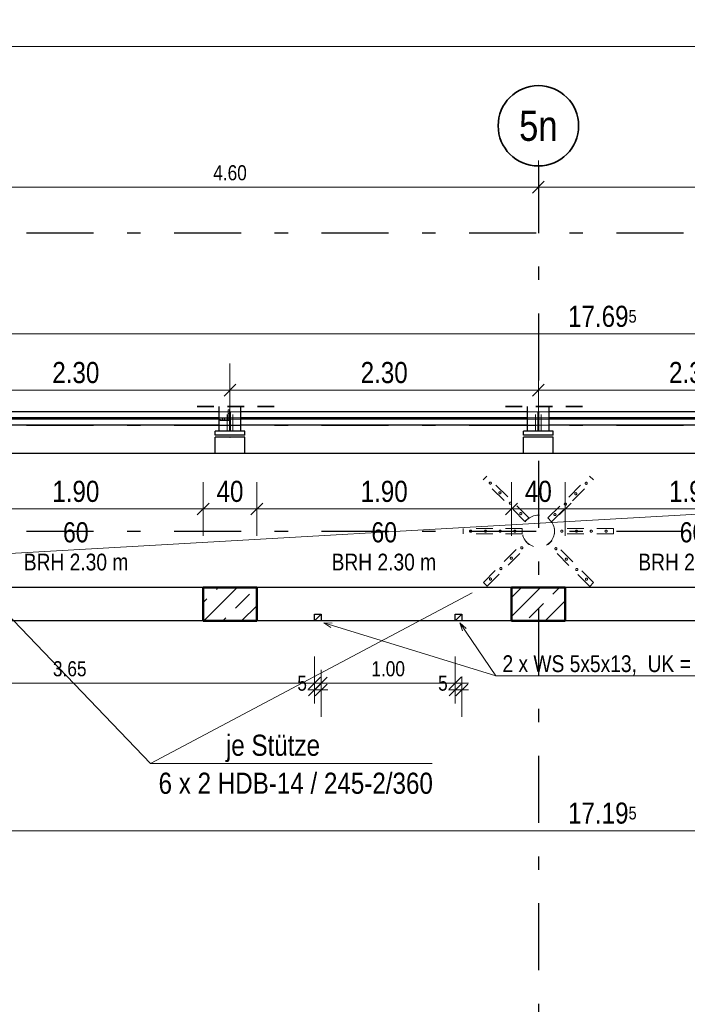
# Model space of a CAD drawing. Header units: millimetres. Extents: x 0 to 102, y -15 to 47.
# Tile 39 of 103: x 13 to 18, y 33 to 40. Entities that reach past the tile are written whole.
import ezdxf
from ezdxf.enums import TextEntityAlignment as Align

# ---------------------------------------------------------------- set-up
doc = ezdxf.new("R2010")
doc.units = ezdxf.units.MM
doc.linetypes.add('DASHDOTX2', pattern=[2, 1, -0.5, 0, -0.5])
doc.linetypes.add('HIDDEN', pattern=[0.375, 0.25, -0.125])
doc.layers.add('Achsen', color=7, linetype='Continuous', lineweight=20)
doc.layers.add('Schraffuren', color=7, linetype='Continuous', lineweight=20)
doc.styles.add('Arial Narrow', font='ARIALN.TTF')
doc.dimstyles.new('Arch_Strakon_dimstyle', dxfattribs={"dimtxt": 15.75, "dimasz": 1, "dimexe": 1.25, "dimexo": 0.0625, "dimgap": 1, "dimtad": 0, "dimzin": 12, "dimdsep": 46, "dimtxsty": 'Arial Narrow', "dimblk": 'Arrowhead_Tick', "dimsah": 1, "dimcen": 0, "dimse1": 1, "dimse2": 1, "dimclrd": 6, "dimclrt": 2, "dimazin": 0, "dimtfac": 1, "dimtdec": 4, "dimtmove": 0, "dimatfit": 3, "dimldrblk": 'NONE', "dimfxl": 1, "dimtvp": 1, "dimtolj": 1, "dimtzin": 0, "dimlwd": 13, "dimarcsym": 2})
pattern_1 = [(45, (0, 0), (-0.1414214, 0.1414214), [0.15, -0.1]), (45, (-0.07071, 0.07071), (-0.1414214, 0.1414214), [])]

# ---------------------------------------------------------------- blocks, each defined once
blk = doc.blocks.new('Arrowhead_Tick')
at = {"color": 0, "linetype": 'Continuous', "lineweight": -2}
for p, q in [((0, 20), (0, -10)), ((-1, 0), (0, 0)), ((10, 0), (0, 0))]:
    blk.add_line(p, q, dxfattribs=at)
at = {"color": 2, "linetype": 'Continuous', "lineweight": 35}
blk.add_line((4.42, 4.42), (-4.42, -4.42), dxfattribs=at)
blk = doc.blocks.new('*D22')
at = {"layer": 'Achsen', "color": 6, "linetype": 'Continuous', "lineweight": 13}
blk.add_line((12.1657, 38.85), (16.7457, 38.85), dxfattribs=at)
at = {"layer": 'Defpoints', "color": 0}
for p in [(12.1557, 39.0086), (16.7557, 39.0086), (16.7557, 38.85)]:
    blk.add_point(p, dxfattribs=at)
at = {"layer": 'Achsen', "color": 6, "lineweight": 13, "xscale": 0.01, "yscale": 0.01, "zscale": 0.01}
blk.add_blockref('Arrowhead_Tick', (16.7557, 38.85), dxfattribs=at)
at = {"layer": 'Achsen', "color": 6, "lineweight": 13, "xscale": 0.01, "yscale": 0.01, "zscale": 0.01, "rotation": 180}
blk.add_blockref('Arrowhead_Tick', (12.1557, 38.85), dxfattribs=at)
at = {"layer": 'Achsen', "color": 3, "lineweight": 35, "insert": (14.4557, 38.9574), "char_height": 0.1125, "attachment_point": 5, "style": 'Arial Narrow'}
blk.add_mtext('\\A1;4.60', dxfattribs=at)
blk = doc.blocks.new('_None')
blk = doc.blocks.new('*D23')
at = {"layer": 'Achsen', "color": 6, "linetype": 'Continuous', "lineweight": 13}
blk.add_line((16.7657, 38.85), (21.3457, 38.85), dxfattribs=at)
at = {"layer": 'Defpoints', "color": 0}
for p in [(16.7557, 39.0086), (21.3557, 39.0086), (21.3557, 38.85)]:
    blk.add_point(p, dxfattribs=at)
at = {"layer": 'Achsen', "color": 6, "lineweight": 13, "xscale": 0.01, "yscale": 0.01, "zscale": 0.01}
blk.add_blockref('Arrowhead_Tick', (21.3557, 38.85), dxfattribs=at)
at = {"layer": 'Achsen', "color": 6, "lineweight": 13, "xscale": 0.01, "yscale": 0.01, "zscale": 0.01, "rotation": 180}
blk.add_blockref('Arrowhead_Tick', (16.7557, 38.85), dxfattribs=at)
at = {"layer": 'Achsen', "color": 3, "lineweight": 35, "insert": (19.0557, 38.9574), "char_height": 0.1125, "attachment_point": 5, "style": 'Arial Narrow'}
blk.add_mtext('\\A1;4.60', dxfattribs=at)
blk = doc.blocks.new('*D74')
at = {"layer": 'Achsen', "color": 6, "linetype": 'Continuous', "lineweight": 13}
blk.add_line((8.6453, 34.05), (25.8203, 34.05), dxfattribs=at)
at = {"layer": 'Defpoints', "color": 0}
for p in [(8.6353, 35.4731), (25.8303, 34.05), (25.8303, 33.2318)]:
    blk.add_point(p, dxfattribs=at)
at = {"layer": 'Achsen', "color": 6, "lineweight": 13, "xscale": 0.01, "yscale": 0.01, "zscale": 0.01}
blk.add_blockref('Arrowhead_Tick', (25.8303, 34.05), dxfattribs=at)
at = {"layer": 'Achsen', "color": 6, "lineweight": 13, "xscale": 0.01, "yscale": 0.01, "zscale": 0.01, "rotation": 180}
blk.add_blockref('Arrowhead_Tick', (8.6353, 34.05), dxfattribs=at)
at = {"layer": 'Achsen', "color": 2, "lineweight": 35, "insert": (17.2328, 34.1804), "char_height": 0.1575, "attachment_point": 5, "style": 'Arial Narrow'}
blk.add_mtext('\\A1;17.19{\\A1;\\H.6x;\\S5;}', dxfattribs=at)
blk = doc.blocks.new('*D148')
at = {"layer": 'Achsen', "color": 6, "linetype": 'Continuous', "lineweight": 13}
blk.add_line((8.3953, 37.7557), (26.0703, 37.7557), dxfattribs=at)
at = {"layer": 'Defpoints', "color": 0}
for p in [(26.0803, 37.7557), (8.3853, 35.8645), (26.0803, 30.7318)]:
    blk.add_point(p, dxfattribs=at)
at = {"layer": 'Achsen', "color": 6, "lineweight": 13, "xscale": 0.01, "yscale": 0.01, "zscale": 0.01}
blk.add_blockref('Arrowhead_Tick', (26.0803, 37.7557), dxfattribs=at)
at = {"layer": 'Achsen', "color": 6, "lineweight": 13, "xscale": 0.01, "yscale": 0.01, "zscale": 0.01, "rotation": 180}
blk.add_blockref('Arrowhead_Tick', (8.3853, 37.7557), dxfattribs=at)
at = {"layer": 'Achsen', "color": 2, "lineweight": 35, "insert": (17.2328, 37.8861), "char_height": 0.1575, "attachment_point": 5, "style": 'Arial Narrow'}
blk.add_mtext('\\A1;17.69{\\A1;\\H.6x;\\S5;}', dxfattribs=at)
blk = doc.blocks.new('*D211')
at = {"layer": 'Achsen', "color": 6, "linetype": 'Continuous', "lineweight": 13}
blk.add_line((14.2657, 36.45), (14.6457, 36.45), dxfattribs=at)
at = {"layer": 'Defpoints', "color": 0}
for p in [(14.6557, 36.45), (14.2557, 35.8645), (14.6557, 35.8645)]:
    blk.add_point(p, dxfattribs=at)
at = {"layer": 'Achsen', "color": 6, "lineweight": 13, "xscale": 0.01, "yscale": 0.01, "zscale": 0.01}
blk.add_blockref('Arrowhead_Tick', (14.6557, 36.45), dxfattribs=at)
at = {"layer": 'Achsen', "color": 6, "lineweight": 13, "xscale": 0.01, "yscale": 0.01, "zscale": 0.01, "rotation": 180}
blk.add_blockref('Arrowhead_Tick', (14.2557, 36.45), dxfattribs=at)
at = {"layer": 'Achsen', "color": 2, "lineweight": 35, "insert": (14.4557, 36.5804), "char_height": 0.1575, "attachment_point": 5, "style": 'Arial Narrow'}
blk.add_mtext('\\A1;40', dxfattribs=at)
blk = doc.blocks.new('*D212')
at = {"layer": 'Achsen', "color": 6, "linetype": 'Continuous', "lineweight": 13}
blk.add_line((16.5657, 36.45), (16.9457, 36.45), dxfattribs=at)
at = {"layer": 'Defpoints', "color": 0}
for p in [(16.9557, 36.45), (16.5557, 35.8645), (16.9557, 35.8645)]:
    blk.add_point(p, dxfattribs=at)
at = {"layer": 'Achsen', "color": 6, "lineweight": 13, "xscale": 0.01, "yscale": 0.01, "zscale": 0.01}
blk.add_blockref('Arrowhead_Tick', (16.9557, 36.45), dxfattribs=at)
at = {"layer": 'Achsen', "color": 6, "lineweight": 13, "xscale": 0.01, "yscale": 0.01, "zscale": 0.01, "rotation": 180}
blk.add_blockref('Arrowhead_Tick', (16.5557, 36.45), dxfattribs=at)
at = {"layer": 'Achsen', "color": 2, "lineweight": 35, "insert": (16.7557, 36.5804), "char_height": 0.1575, "attachment_point": 5, "style": 'Arial Narrow'}
blk.add_mtext('\\A1;40', dxfattribs=at)
blk = doc.blocks.new('*D216')
at = {"layer": 'Achsen', "color": 6, "linetype": 'Continuous', "lineweight": 13}
blk.add_line((12.3657, 36.45), (14.2457, 36.45), dxfattribs=at)
at = {"layer": 'Defpoints', "color": 0}
for p in [(14.2557, 36.45), (12.3557, 35.8645), (14.2557, 35.8645)]:
    blk.add_point(p, dxfattribs=at)
at = {"layer": 'Achsen', "color": 6, "lineweight": 13, "xscale": 0.01, "yscale": 0.01, "zscale": 0.01}
blk.add_blockref('Arrowhead_Tick', (14.2557, 36.45), dxfattribs=at)
at = {"layer": 'Achsen', "color": 6, "lineweight": 13, "xscale": 0.01, "yscale": 0.01, "zscale": 0.01, "rotation": 180}
blk.add_blockref('Arrowhead_Tick', (12.3557, 36.45), dxfattribs=at)
at = {"layer": 'Achsen', "color": 2, "lineweight": 35, "insert": (13.3057, 36.5804), "char_height": 0.1575, "attachment_point": 5, "style": 'Arial Narrow'}
blk.add_mtext('\\A1;1.90', dxfattribs=at)
blk = doc.blocks.new('*D217')
at = {"layer": 'Achsen', "color": 6, "linetype": 'Continuous', "lineweight": 13}
blk.add_line((14.6657, 36.45), (16.5457, 36.45), dxfattribs=at)
at = {"layer": 'Defpoints', "color": 0}
for p in [(16.5557, 36.45), (14.6557, 35.8645), (16.5557, 35.8645)]:
    blk.add_point(p, dxfattribs=at)
at = {"layer": 'Achsen', "color": 6, "lineweight": 13, "xscale": 0.01, "yscale": 0.01, "zscale": 0.01}
blk.add_blockref('Arrowhead_Tick', (16.5557, 36.45), dxfattribs=at)
at = {"layer": 'Achsen', "color": 6, "lineweight": 13, "xscale": 0.01, "yscale": 0.01, "zscale": 0.01, "rotation": 180}
blk.add_blockref('Arrowhead_Tick', (14.6557, 36.45), dxfattribs=at)
at = {"layer": 'Achsen', "color": 2, "lineweight": 35, "insert": (15.6057, 36.5804), "char_height": 0.1575, "attachment_point": 5, "style": 'Arial Narrow'}
blk.add_mtext('\\A1;1.90', dxfattribs=at)
blk = doc.blocks.new('*D218')
at = {"layer": 'Achsen', "color": 6, "linetype": 'Continuous', "lineweight": 13}
blk.add_line((16.9657, 36.45), (18.8457, 36.45), dxfattribs=at)
at = {"layer": 'Defpoints', "color": 0}
for p in [(18.8557, 36.45), (16.9557, 35.8645), (18.8557, 35.8645)]:
    blk.add_point(p, dxfattribs=at)
at = {"layer": 'Achsen', "color": 6, "lineweight": 13, "xscale": 0.01, "yscale": 0.01, "zscale": 0.01}
blk.add_blockref('Arrowhead_Tick', (18.8557, 36.45), dxfattribs=at)
at = {"layer": 'Achsen', "color": 6, "lineweight": 13, "xscale": 0.01, "yscale": 0.01, "zscale": 0.01, "rotation": 180}
blk.add_blockref('Arrowhead_Tick', (16.9557, 36.45), dxfattribs=at)
at = {"layer": 'Achsen', "color": 2, "lineweight": 35, "insert": (17.9057, 36.5804), "char_height": 0.1575, "attachment_point": 5, "style": 'Arial Narrow'}
blk.add_mtext('\\A1;1.90', dxfattribs=at)
blk = doc.blocks.new('*D222')
at = {"layer": 'Achsen', "color": 6, "linetype": 'Continuous', "lineweight": 13}
blk.add_line((12.1657, 37.3364), (14.4457, 37.3364), dxfattribs=at)
at = {"layer": 'Defpoints', "color": 0}
for p in [(14.4557, 37.3364), (12.1557, 36.9845), (14.4557, 36.9845)]:
    blk.add_point(p, dxfattribs=at)
at = {"layer": 'Achsen', "color": 6, "lineweight": 13, "xscale": 0.01, "yscale": 0.01, "zscale": 0.01}
blk.add_blockref('Arrowhead_Tick', (14.4557, 37.3364), dxfattribs=at)
at = {"layer": 'Achsen', "color": 6, "lineweight": 13, "xscale": 0.01, "yscale": 0.01, "zscale": 0.01, "rotation": 180}
blk.add_blockref('Arrowhead_Tick', (12.1557, 37.3364), dxfattribs=at)
at = {"layer": 'Achsen', "color": 2, "lineweight": 35, "insert": (13.3057, 37.4668), "char_height": 0.1575, "attachment_point": 5, "style": 'Arial Narrow'}
blk.add_mtext('\\A1;2.30', dxfattribs=at)
blk = doc.blocks.new('*D223')
at = {"layer": 'Achsen', "color": 6, "linetype": 'Continuous', "lineweight": 13}
blk.add_line((14.4657, 37.3364), (16.7457, 37.3364), dxfattribs=at)
at = {"layer": 'Defpoints', "color": 0}
for p in [(16.7557, 37.3364), (14.4557, 36.9845), (16.7557, 25.4946)]:
    blk.add_point(p, dxfattribs=at)
at = {"layer": 'Achsen', "color": 6, "lineweight": 13, "xscale": 0.01, "yscale": 0.01, "zscale": 0.01}
for p, rotation in [((16.7557, 37.3364), 359.9999999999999), ((14.4557, 37.3364), 179.9999999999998)]:
    blk.add_blockref('Arrowhead_Tick', p, dxfattribs=dict(at, rotation=rotation))
at = {"layer": 'Achsen', "color": 2, "lineweight": 35, "insert": (15.6057, 37.4668), "char_height": 0.1575, "attachment_point": 5, "style": 'Arial Narrow'}
blk.add_mtext('\\A1;2.30', dxfattribs=at)
blk = doc.blocks.new('*D224')
at = {"layer": 'Achsen', "color": 6, "linetype": 'Continuous', "lineweight": 13}
blk.add_line((16.7657, 37.3364), (19.0457, 37.3364), dxfattribs=at)
at = {"layer": 'Defpoints', "color": 0}
for p in [(19.0557, 37.3364), (19.0557, 36.9845), (16.7557, 25.4946)]:
    blk.add_point(p, dxfattribs=at)
at = {"layer": 'Achsen', "color": 6, "lineweight": 13, "xscale": 0.01, "yscale": 0.01, "zscale": 0.01}
blk.add_blockref('Arrowhead_Tick', (19.0557, 37.3364), dxfattribs=at)
at = {"layer": 'Achsen', "color": 6, "lineweight": 13, "xscale": 0.01, "yscale": 0.01, "zscale": 0.01, "rotation": 180}
blk.add_blockref('Arrowhead_Tick', (16.7557, 37.3364), dxfattribs=at)
at = {"layer": 'Achsen', "color": 2, "lineweight": 35, "insert": (17.9057, 37.4668), "char_height": 0.1575, "attachment_point": 5, "style": 'Arial Narrow'}
blk.add_mtext('\\A1;2.30', dxfattribs=at)
blk = doc.blocks.new('*D398')
at = {"layer": 'Achsen', "color": 6, "linetype": 'Continuous', "lineweight": 13}
blk.add_line((7.3951, 39.9), (49.1159, 39.9), dxfattribs=at)
at = {"layer": 'Defpoints', "color": 0}
for p in [(49.1259, 39.9), (7.3851, 36.8643), (49.1259, 36.8646)]:
    blk.add_point(p, dxfattribs=at)
at = {"layer": 'Achsen', "color": 6, "lineweight": 13, "xscale": 0.01, "yscale": 0.01, "zscale": 0.01}
for p, rotation in [((49.1259, 39.9), 360), ((7.3851, 39.9), 180)]:
    blk.add_blockref('Arrowhead_Tick', p, dxfattribs=dict(at, rotation=rotation))
blk = doc.blocks.new('*D568')
at = {"color": 6, "linetype": 'Continuous', "lineweight": 13}
blk.add_line((6.9739, 32.2345), (6.9739, 34.2445), dxfattribs=at)
at = {"layer": 'Defpoints', "color": 0}
for p in [(6.9739, 34.2545), (7.2651, 34.2545), (28.0761, 32.2245)]:
    blk.add_point(p, dxfattribs=at)
at = {"color": 6, "lineweight": 13, "xscale": 0.01, "yscale": 0.01, "zscale": 0.01}
for p, rotation in [((6.9739, 34.2545), 90.0000000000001), ((6.9739, 32.2245), 270.0000000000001)]:
    blk.add_blockref('Arrowhead_Tick', p, dxfattribs=dict(at, rotation=rotation))
at = {"color": 2, "lineweight": 35, "insert": (6.8435, 33.2395), "char_height": 0.1575, "attachment_point": 5, "rotation": 90, "style": 'Arial Narrow'}
blk.add_mtext('\\A1;2.03', dxfattribs=at)
blk = doc.blocks.new('*D674')
at = {"color": 6, "linetype": 'Continuous', "lineweight": 13}
blk.add_line((11.4453, 35.15), (15.0753, 35.15), dxfattribs=at)
at = {"layer": 'Defpoints', "color": 0}
for p in [(11.4353, 35.6145), (15.0853, 35.6145), (15.0853, 35.15)]:
    blk.add_point(p, dxfattribs=at)
at = {"color": 6, "lineweight": 13, "xscale": 0.01, "yscale": 0.01, "zscale": 0.01}
blk.add_blockref('Arrowhead_Tick', (15.0853, 35.15), dxfattribs=at)
at = {"color": 6, "lineweight": 13, "xscale": 0.01, "yscale": 0.01, "zscale": 0.01, "rotation": 180}
blk.add_blockref('Arrowhead_Tick', (11.4353, 35.15), dxfattribs=at)
at = {"color": 3, "lineweight": 35, "insert": (13.2603, 35.2574), "char_height": 0.1125, "attachment_point": 5, "style": 'Arial Narrow'}
blk.add_mtext('\\A1;3.65', dxfattribs=at)
blk = doc.blocks.new('*D675')
at = {"color": 6, "linetype": 'Continuous', "lineweight": 13}
for p, q in [((15.0753, 35.1), (15.0653, 35.1)), ((15.0853, 35.1), (15.1353, 35.1)), ((15.1453, 35.1), (15.1553, 35.1))]:
    blk.add_line(p, q, dxfattribs=at)
at = {"layer": 'Defpoints', "color": 0}
for p in [(15.0853, 35.6145), (15.1353, 35.6145), (15.1353, 35.1)]:
    blk.add_point(p, dxfattribs=at)
at = {"color": 6, "lineweight": 13, "xscale": 0.01, "yscale": 0.01, "zscale": 0.01}
blk.add_blockref('Arrowhead_Tick', (15.0853, 35.1), dxfattribs=at)
at = {"color": 6, "lineweight": 13, "xscale": 0.01, "yscale": 0.01, "zscale": 0.01, "rotation": 180}
blk.add_blockref('Arrowhead_Tick', (15.1353, 35.1), dxfattribs=at)
at = {"color": 3, "lineweight": 35, "insert": (14.9936, 35.15), "char_height": 0.1125, "attachment_point": 5, "style": 'Arial Narrow'}
blk.add_mtext('\\A1;5', dxfattribs=at)
blk = doc.blocks.new('*D676')
at = {"color": 6, "linetype": 'Continuous', "lineweight": 13}
blk.add_line((15.1453, 35.15), (16.1253, 35.15), dxfattribs=at)
at = {"layer": 'Defpoints', "color": 0}
for p in [(16.1353, 35.6645), (15.1353, 35.6145), (16.1353, 35.15)]:
    blk.add_point(p, dxfattribs=at)
at = {"color": 6, "lineweight": 13, "xscale": 0.01, "yscale": 0.01, "zscale": 0.01}
blk.add_blockref('Arrowhead_Tick', (16.1353, 35.15), dxfattribs=at)
at = {"color": 6, "lineweight": 13, "xscale": 0.01, "yscale": 0.01, "zscale": 0.01, "rotation": 180}
blk.add_blockref('Arrowhead_Tick', (15.1353, 35.15), dxfattribs=at)
at = {"color": 3, "lineweight": 35, "insert": (15.6353, 35.2574), "char_height": 0.1125, "attachment_point": 5, "style": 'Arial Narrow'}
blk.add_mtext('\\A1;1.00', dxfattribs=at)
blk = doc.blocks.new('*D677')
at = {"color": 6, "linetype": 'Continuous', "lineweight": 13}
for p, q in [((16.1253, 35.1), (16.1153, 35.1)), ((16.1353, 35.1), (16.1853, 35.1)), ((16.1953, 35.1), (16.2053, 35.1))]:
    blk.add_line(p, q, dxfattribs=at)
at = {"layer": 'Defpoints', "color": 0}
for p in [(16.1353, 35.6645), (16.1853, 35.6645), (16.1853, 35.1)]:
    blk.add_point(p, dxfattribs=at)
at = {"color": 6, "lineweight": 13, "xscale": 0.01, "yscale": 0.01, "zscale": 0.01}
blk.add_blockref('Arrowhead_Tick', (16.1353, 35.1), dxfattribs=at)
at = {"color": 6, "lineweight": 13, "xscale": 0.01, "yscale": 0.01, "zscale": 0.01, "rotation": 180}
blk.add_blockref('Arrowhead_Tick', (16.1853, 35.1), dxfattribs=at)
at = {"color": 3, "lineweight": 35, "insert": (16.0436, 35.15), "char_height": 0.1125, "attachment_point": 5, "style": 'Arial Narrow'}
blk.add_mtext('\\A1;5', dxfattribs=at)

msp = doc.modelspace()

# ---------------------------------------------------------------- hatches: boundary and pattern name
at = {"layer": 'Schraffuren', "lineweight": 13}
h = msp.add_hatch(dxfattribs=at)
h.set_pattern_fill('bB', color=6, scale=0.01, angle=45, style=0, pattern_type=2)
h.set_pattern_definition(pattern_1)
h.paths.add_polyline_path([(14.6552999, 35.8644708), (14.6552999, 35.6144708), (14.2552999, 35.6144708), (14.2552999, 35.8644708)])
h = msp.add_hatch(dxfattribs=at)
h.set_pattern_fill('bB', color=6, scale=0.01, angle=45, style=0, pattern_type=2)
h.set_pattern_definition(pattern_1)
h.paths.add_polyline_path([(16.9552999, 35.8644708), (16.9552999, 35.6144708), (16.5552999, 35.6144708), (16.5552999, 35.8644708)])

# ---------------------------------------------------------------- linework, layer by layer
at = {"color": 2, "linetype": 'HIDDEN', "lineweight": 35, "ltscale": 0.5}
for p, q in [((14.7861058, 37.2141182), (14.1261058, 37.2141182)), ((17.0857128, 37.2141182), (16.4257128, 37.2141182))]:
    msp.add_line(p, q, dxfattribs=at)
at = {"color": 6, "linetype": 'HIDDEN', "lineweight": 13, "ltscale": 0.5}
for p, q in [((14.4525558, 37.1744743), (14.3761058, 37.1744743)), ((14.4343558, 37.0294743), (14.4343558, 37.2141182)), ((14.4522224, 37.1889743), (14.4422224, 37.1889743)), ((14.4422224, 37.1089743), (14.4422224, 37.1889743)), ((14.4522224, 37.1754743), (14.4422224, 37.1754743)), ((14.4522224, 37.1089743), (14.4522224, 37.1889743)), ((14.4523558, 37.0294743), (14.4523558, 37.2141182)), ((14.4597224, 37.1754743), (14.4523558, 37.1754743)), ((14.4525558, 37.1299743), (14.4525558, 37.1744743)), ((14.4596261, 37.1749796), (14.4596261, 37.1754743)), ((14.4596261, 37.1735705), (14.4596261, 37.1749796)), ((14.5361058, 37.1744743), (14.4596261, 37.1744743)), ((14.4596261, 37.1714618), (14.4596261, 37.1735705)), ((14.4596261, 37.1689743), (14.4596261, 37.1714618)), ((14.4596261, 37.1664869), (14.4596261, 37.1689743)), ((14.4596261, 37.1643782), (14.4596261, 37.1664869)), ((14.4598558, 37.0294743), (14.4598558, 37.2141182)), ((14.4778558, 37.0294743), (14.4778558, 37.2141182)), ((16.7525261, 37.1744743), (16.6757128, 37.1744743)), ((16.7339628, 37.0294743), (16.7339628, 37.2141182)), ((16.7519628, 37.0294743), (16.7519628, 37.2141182)), ((16.7525261, 37.1299743), (16.7525261, 37.1744743)), ((16.7594628, 37.0294743), (16.7594628, 37.2141182)), ((16.8357128, 37.1744743), (16.7596558, 37.1744743)), ((16.7596558, 37.1299743), (16.7596558, 37.1744743)), ((16.7774628, 37.0294743), (16.7774628, 37.2141182)), ((14.4525558, 37.1300051), (14.3761058, 37.1300047)), ((14.3822224, 37.1189743), (14.3761058, 37.1189743)), ((14.4422224, 37.1189743), (14.3822224, 37.1189743)), ((14.3822224, 37.1089743), (14.3822224, 37.1189743)), ((14.4422224, 37.109005), (14.3822224, 37.1090047)), ((14.4007224, 37.1189743), (14.4007224, 37.1299743)), ((14.4007224, 37.1089743), (14.4007224, 37.1189743)), ((14.4137224, 37.1189743), (14.4137224, 37.1299743)), ((14.4137224, 37.1089743), (14.4137224, 37.1189743)), ((14.4522224, 37.1624743), (14.4422224, 37.1624743)), ((14.4525558, 37.1189743), (14.4422224, 37.1189743)), ((14.4522224, 37.1090051), (14.4422224, 37.109005)), ((14.4597224, 37.1624743), (14.4523558, 37.1624743)), ((14.4525558, 37.1189743), (14.4525558, 37.1299743)), ((14.4525558, 37.0744743), (14.4525558, 37.1189743)), ((14.4596261, 37.1629691), (14.4596261, 37.1643782)), ((14.4596261, 37.1624743), (14.4596261, 37.1629691)), ((14.4596261, 37.1299743), (14.4596261, 37.1624743)), ((14.5361058, 37.1300054), (14.4596261, 37.1300051)), ((14.4596261, 37.1189743), (14.4596261, 37.1299743)), ((14.5361058, 37.1189743), (14.4596261, 37.1189743)), ((14.4596261, 37.0744743), (14.4596261, 37.1189743)), ((16.7525261, 37.1300158), (16.6757128, 37.1300155)), ((16.7525261, 37.1189743), (16.6757128, 37.1189743)), ((16.7525261, 37.1189743), (16.7525261, 37.1299743)), ((16.7525261, 37.0744743), (16.7525261, 37.1189743)), ((16.8357128, 37.1300162), (16.7596558, 37.1300159)), ((16.7596558, 37.1189743), (16.7596558, 37.1299743)), ((16.8357128, 37.1189743), (16.7596558, 37.1189743)), ((16.7596558, 37.0744743), (16.7596558, 37.1189743)), ((14.4525558, 37.0744743), (14.3761058, 37.0744743)), ((14.5361058, 37.0744743), (14.4596261, 37.0744743)), ((16.7525261, 37.0744743), (16.6757128, 37.0744743)), ((16.8357128, 37.0744743), (16.7596558, 37.0744743)), ((16.3441766, 36.6677229), (16.3724609, 36.6960071)), ((16.4997401, 36.5121594), (16.3441766, 36.6677229)), ((16.5280244, 36.5404436), (16.3724609, 36.6960071)), ((16.9819869, 36.5390294), (17.1375504, 36.6945929)), ((17.0102712, 36.5107452), (17.1658347, 36.6663087)), ((17.1658347, 36.6663087), (17.1375504, 36.6945929)), ((16.6553036, 36.3565959), (16.4997401, 36.5121594)), ((16.6835879, 36.3848802), (16.5280244, 36.5404436)), ((16.8264234, 36.3834659), (16.9819869, 36.5390294)), ((16.8547077, 36.3551817), (17.0102712, 36.5107452)), ((16.6553036, 36.3565959), (16.6835879, 36.3848802)), ((16.8547077, 36.3551817), (16.8264234, 36.3834659)), ((16.4157128, 36.304471), (16.1957128, 36.304471)), ((16.1957128, 36.264471), (16.1957128, 36.304471)), ((16.6357128, 36.304471), (16.4157128, 36.304471)), ((16.6357128, 36.264471), (16.6357128, 36.304471)), ((17.0957128, 36.304471), (16.8757128, 36.304471)), ((16.8757128, 36.264471), (16.8757128, 36.304471)), ((17.3157128, 36.304471), (17.0957128, 36.304471)), ((17.3157128, 36.264471), (17.3157128, 36.304471)), ((16.4157128, 36.264471), (16.1957128, 36.264471)), ((16.6357128, 36.264471), (16.4157128, 36.264471)), ((16.5011543, 36.0581968), (16.6567178, 36.2137603)), ((16.6850021, 36.185476), (16.6567178, 36.2137603)), ((16.8278377, 36.1840618), (16.8561219, 36.2123461)), ((17.0116854, 36.0567826), (16.8561219, 36.2123461)), ((17.0957128, 36.264471), (16.8757128, 36.264471)), ((17.3157128, 36.264471), (17.0957128, 36.264471)), ((16.5294386, 36.0299125), (16.6850021, 36.185476)), ((16.9834011, 36.0284983), (16.8278377, 36.1840618)), ((16.3455908, 35.9026333), (16.5011543, 36.0581968)), ((16.3738751, 35.8743491), (16.5294386, 36.0299125)), ((17.1389646, 35.8729348), (16.9834011, 36.0284983)), ((17.1672489, 35.9012191), (17.0116854, 36.0567826)), ((16.3738751, 35.8743491), (16.3455908, 35.9026333)), ((17.1389646, 35.8729348), (17.1672489, 35.9012191))]:
    msp.add_line(p, q, dxfattribs=at)
at = {"color": 4, "linetype": 'Continuous', "lineweight": 50}
for p, q in [((14.2552999, 35.6144708), (14.2552999, 35.8644708)), ((14.6552999, 35.8644666), (14.2552999, 35.8644664)), ((14.6552999, 35.6144708), (14.6552999, 35.8644708)), ((16.5552999, 35.6144708), (16.5552999, 35.8644708)), ((16.9552999, 35.8644674), (16.5552999, 35.8644673)), ((16.9552999, 35.6144708), (16.9552999, 35.8644708)), ((14.6552999, 35.6144708), (14.2552999, 35.6144708)), ((16.9552999, 35.6144708), (16.5552999, 35.6144708))]:
    msp.add_line(p, q, dxfattribs=at)
at = {"color": 6, "linetype": 'HIDDEN', "lineweight": 13, "ltscale": 0.5}
for centre, radius in [((16.3972096, 36.6429741), 0.008), ((16.4693345, 36.5708492), 0.008), ((17.1128017, 36.6415599), 0.008), ((17.0350199, 36.5637782), 0.008), ((16.5471163, 36.4930675), 0.008), ((16.9572382, 36.4859964), 0.008), ((16.624898, 36.4152857), 0.008), ((16.7557128, 36.284471), 0.12), ((16.8794565, 36.4082147), 0.008), ((16.2507128, 36.284471), 0.008), ((16.3607128, 36.284471), 0.008), ((16.4707128, 36.284471), 0.008), ((16.5807128, 36.284471), 0.008), ((16.9307128, 36.284471), 0.008), ((17.0407128, 36.284471), 0.008), ((17.1507128, 36.284471), 0.008), ((17.2607128, 36.284471), 0.008), ((16.6319691, 36.1607273), 0.008), ((16.8865275, 36.1536562), 0.008), ((16.5541873, 36.0829456), 0.008), ((16.9643093, 36.0758745), 0.008), ((16.4764056, 36.0051638), 0.008), ((17.042091, 35.9980927), 0.008), ((16.3986238, 35.9273821), 0.008), ((17.1142159, 35.9259679), 0.008)]:
    msp.add_circle(centre, radius, dxfattribs=at)
at = {"color": 9, "linetype": 'Continuous', "lineweight": 0}
for centre in [(14.2556557, 35.8644664), (14.6556595, 35.8644666), (16.5556595, 35.8644673), (16.9556623, 35.8644674)]:
    msp.add_circle(centre, 0.00111, dxfattribs=at)
at = {"layer": 'Achsen', "color": 3, "linetype": 'DASHDOTX2', "lineweight": 25, "ltscale": 0.5}
for p, q in [((16.7556957, 39.0086435), (16.7556957, 11.9806051)), ((5.2386957, 38.509471), (50.913591, 38.509471)), ((5.2386957, 37.074471), (50.913591, 37.074471)), ((5.2386957, 36.284471), (50.913591, 36.284471))]:
    msp.add_line(p, q, dxfattribs=at)
at = {"layer": 'Achsen', "color": 3, "linetype": 'Continuous', "lineweight": 25}
for p, q in [((14.3761058, 37.1744743), (12.2361058, 37.1744743)), ((14.3761058, 37.0294743), (14.3761058, 37.2141182)), ((14.5361058, 37.0294743), (14.5361058, 37.2141182)), ((16.6757128, 37.1744743), (14.5361058, 37.1744743)), ((16.6757128, 37.0294743), (16.6757128, 37.2141182)), ((16.8357128, 37.0294743), (16.8357128, 37.2141182)), ((18.9757424, 37.1744743), (16.8357128, 37.1744743)), ((14.3761058, 37.1300047), (12.2361058, 37.1299947)), ((14.3761058, 37.1189743), (12.2361058, 37.1189743)), ((16.6757128, 37.1300155), (14.5361058, 37.1300054)), ((16.6757128, 37.1189743), (14.5361058, 37.1189743)), ((18.9757424, 37.1300263), (16.8357128, 37.1300162)), ((18.9757424, 37.1189743), (16.8357128, 37.1189743)), ((14.3761058, 37.0744743), (12.2361058, 37.0744743)), ((14.3761058, 37.0294743), (14.3457424, 37.0294743)), ((14.3457424, 36.9994743), (14.3457424, 37.0294743)), ((14.5361058, 37.0294743), (14.3761058, 37.0294743)), ((16.6757128, 37.0744743), (14.5361058, 37.0744743)), ((14.5657424, 37.0294743), (14.5361058, 37.0294743)), ((14.5657424, 36.9994743), (14.5657424, 37.0294743)), ((16.6757128, 37.0294743), (16.6457128, 37.0294743)), ((16.6457128, 36.9994743), (16.6457128, 37.0294743)), ((16.8357128, 37.0294743), (16.6757128, 37.0294743)), ((18.9757424, 37.0744743), (16.8357128, 37.0744743)), ((16.8657128, 37.0294743), (16.8357128, 37.0294743)), ((16.8657128, 36.9994743), (16.8657128, 37.0294743)), ((14.5657424, 36.9995088), (14.3457424, 36.9995072)), ((14.5657424, 36.9844743), (14.3457424, 36.9844743)), ((14.3457424, 36.8644743), (14.3457424, 36.9844743)), ((14.5657424, 36.8644743), (14.5657424, 36.9844743)), ((16.8657128, 36.9995257), (16.6457128, 36.9995241)), ((16.8657128, 36.9844743), (16.6457128, 36.9844743)), ((16.6457128, 36.8644743), (16.6457128, 36.9844743)), ((16.8657128, 36.8644743), (16.8657128, 36.9844743)), ((25.8302999, 36.8644737), (8.0052985, 36.8644737)), ((14.2552999, 35.8644664), (12.3552999, 35.8644657)), ((16.5552999, 35.8644673), (14.6552999, 35.8644666)), ((18.8552999, 35.8644682), (16.9552999, 35.8644674)), ((14.2552999, 35.6144708), (12.3552999, 35.6144708)), ((16.5552999, 35.6144708), (14.6552999, 35.6144708)), ((18.8552999, 35.6144708), (16.9552999, 35.6144708))]:
    msp.add_line(p, q, dxfattribs=at)
at = {"layer": 'Achsen', "color": 5, "linetype": 'Continuous', "lineweight": 18}
for p, q in [((8.3852865, 35.8644708), (25.8302985, 36.8644743)), ((13.8622853, 34.5523798), (12.4581341, 36.015668)), ((13.8622853, 34.5523798), (16.2619963, 35.8245896)), ((16.4373851, 35.2042948), (15.1545549, 35.59999)), ((15.2071506, 35.5669422), (15.1545549, 35.59999)), ((15.1545549, 35.59999), (15.216628, 35.5976676)), ((16.4373851, 35.2042948), (16.1690597, 35.59999)), ((16.189428, 35.5413078), (16.1690597, 35.59999)), ((16.1690597, 35.59999), (16.2160403, 35.5593539)), ((18.5809209, 35.2042948), (16.4373851, 35.2042948)), ((15.9648856, 34.5523798), (13.8622853, 34.5523798))]:
    msp.add_line(p, q, dxfattribs=at)
at = {"layer": 'Achsen', "color": 3, "linetype": 'HIDDEN', "lineweight": 25, "ltscale": 0.5}
for p, q in [((15.0852999, 35.6144708), (15.0852999, 35.6644708)), ((15.0852999, 35.6644708), (15.1352999, 35.6644708)), ((15.0852999, 35.6144708), (15.1352999, 35.6644708)), ((15.1352999, 35.6644708), (15.1352999, 35.6144708)), ((16.1352996, 35.6144708), (16.1352996, 35.6644708)), ((16.1352996, 35.6644708), (16.1852996, 35.6644708)), ((16.1352996, 35.6144708), (16.1852996, 35.6644708)), ((16.1852996, 35.6644708), (16.1852996, 35.6144708))]:
    msp.add_line(p, q, dxfattribs=at)
at = {"layer": 'Achsen', "color": 2, "linetype": 'Continuous', "lineweight": 35}
msp.add_circle((16.7556957, 39.3086435), 0.3, dxfattribs=at)
at = {"layer": 'Achsen', "color": 9, "linetype": 'Continuous', "lineweight": 0}
msp.add_circle((14.4557424, 36.9844743), 0.00111, dxfattribs=at)

# ---------------------------------------------------------------- texts
at = {"color": 3, "lineweight": 25, "style": 'Arial Narrow'}
msp.add_text('2 x WS 5x5x13,  UK = 20 ü. RFB', height=0.125, dxfattribs=at).set_placement((16.4879954, 35.2334013))
at = {"layer": 'Achsen', "color": 4, "lineweight": 50, "style": 'Arial Narrow'}
msp.add_text('5n', height=0.225, dxfattribs=at).set_placement((16.7556957, 39.3086435), align=Align.MIDDLE_CENTER)
at = {"layer": 'Achsen', "color": 3, "lineweight": 25, "style": 'Arial Narrow'}
for p in [(12.9177217, 35.9915771), (15.2135368, 35.9915771), (17.5012681, 35.9915771)]:
    msp.add_text('BRH 2.30 m', height=0.125, dxfattribs=at).set_placement(p)
at = {"layer": 'Achsen', "color": 2, "lineweight": 35, "style": 'Arial Narrow'}
for s, p in [('je Stütze', (14.4250891, 34.6088362)), ('6 x 2 HDB-14 / 245-2/360', (13.9230675, 34.3253362))]:
    msp.add_text(s, height=0.1575, dxfattribs=at).set_placement(p)
at = {"layer": 'Achsen', "color": 2, "lineweight": 35, "char_height": 0.15, "attachment_point": 5, "line_spacing_factor": 0.9, "style": 'Arial Narrow'}
for insert in [(13.3056557, 36.275), (15.6056595, 36.275), (17.9056623, 36.275)]:
    msp.add_mtext('60', dxfattribs=dict(at, insert=insert))

# ---------------------------------------------------------------- dimensions: what is measured, and where the dimension line sits
at = {"lineweight": 35}
for base, p1, p2, text, override, picture, middle in [((16.1352996, 35.15), (15.1352999, 35.6144708), (16.1352996, 35.6644708), '1.00', {"dimscale": 0.01, "dimtxt": 11.25, "dimasz": 1, "dimgap": 5, "dimtad": 1, "dimjust": 0, "dimtih": 0, "dimtoh": 0, "dimdec": 5, "dimdsep": 46, "dimtxsty": 'Arial Narrow', "dimclrd": 6, "dimclrt": 3, "dimtix": 1, "dimtofl": 255, "dimtmove": 0, "dimatfit": 2, "dimfxl": 0, "dimfxlon": 0, "dimtvp": 44.444444, "dimlwd": 13}, '*D676', (15.6352998, 35.15)), ((16.1852996, 35.1), (16.1352996, 35.6644708), (16.1852996, 35.6644708), '5', {"dimscale": 0.01, "dimtxt": 11.25, "dimasz": 1, "dimgap": 5, "dimtad": 1, "dimjust": 0, "dimtih": 0, "dimtoh": 0, "dimdec": 5, "dimdsep": 46, "dimtxsty": 'Arial Narrow', "dimclrd": 6, "dimclrt": 3, "dimtix": 0, "dimtofl": 255, "dimtmove": 2, "dimatfit": 2, "dimfxl": 0, "dimfxlon": 0, "dimtvp": 44.444444, "dimlwd": 13}, '*D677', (16.0436121, 35.15)), ((15.0852999, 35.15), (11.4352999, 35.6144708), (15.0852999, 35.6144708), '3.65', {"dimscale": 0.01, "dimtxt": 11.25, "dimasz": 1, "dimgap": 5, "dimtad": 1, "dimjust": 0, "dimtih": 0, "dimtoh": 0, "dimdec": 5, "dimdsep": 46, "dimtxsty": 'Arial Narrow', "dimclrd": 6, "dimclrt": 3, "dimtix": 1, "dimtofl": 255, "dimtmove": 0, "dimatfit": 2, "dimfxl": 0, "dimfxlon": 0, "dimtvp": 44.444444, "dimlwd": 13}, '*D674', (13.2602999, 35.15)), ((15.1352999, 35.1), (15.0852999, 35.6144708), (15.1352999, 35.6144708), '5', {"dimscale": 0.01, "dimtxt": 11.25, "dimasz": 1, "dimgap": 5, "dimtad": 1, "dimjust": 0, "dimtih": 0, "dimtoh": 0, "dimdec": 5, "dimdsep": 46, "dimtxsty": 'Arial Narrow', "dimclrd": 6, "dimclrt": 3, "dimtix": 0, "dimtofl": 255, "dimtmove": 2, "dimatfit": 2, "dimfxl": 0, "dimfxlon": 0, "dimtvp": 44.444444, "dimlwd": 13}, '*D675', (14.9936124, 35.15))]:
    dim = msp.add_linear_dim(base=base, p1=p1, p2=p2, text=text, dimstyle='Arch_Strakon_dimstyle', override=override, dxfattribs=at)
    dim.commit()
    dim.dimension.update_dxf_attribs({"geometry": picture, "text_midpoint": middle, "dimtype": 160})
dim = msp.add_linear_dim(base=(6.9738705, 34.2544708), p1=(28.0761434, 32.224471), p2=(7.2651485, 34.2544708), angle=90, text='2.03', dimstyle='Arch_Strakon_dimstyle', override={"dimscale": 0.01, "dimtxt": 15.75, "dimasz": 1, "dimgap": 5, "dimtad": 1, "dimjust": 0, "dimtih": 0, "dimtoh": 0, "dimdec": 5, "dimdsep": 46, "dimtxsty": 'Arial Narrow', "dimclrd": 6, "dimclrt": 2, "dimtix": 1, "dimtofl": 255, "dimtmove": 0, "dimatfit": 2, "dimfxl": 0, "dimfxlon": 0, "dimtvp": 31.746032, "dimlwd": 13}, dxfattribs=at)
dim.commit()
dim.dimension.update_dxf_attribs({"geometry": '*D568', "text_midpoint": (6.9738705, 33.2394709), "dimtype": 160})
at = {"layer": 'Achsen', "lineweight": 35}
for base, p1, p2, text, override, picture, middle in [((49.1258963, 39.9), (7.3851485, 36.8643243), (49.1258963, 36.8646244), ' ', {"dimscale": 0.01, "dimtxt": 15, "dimasz": 1, "dimgap": 5, "dimtad": 1, "dimjust": 0, "dimtih": 0, "dimtoh": 0, "dimdec": 5, "dimdsep": 46, "dimtxsty": 'Arial Narrow', "dimclrd": 6, "dimclrt": 2, "dimtix": 1, "dimtofl": 255, "dimtmove": 0, "dimatfit": 2, "dimfxl": 0, "dimfxlon": 0, "dimtvp": 33.333333, "dimlwd": 13}, '*D398', (28.2555224, 39.9)), ((16.7556957, 38.85), (12.1556957, 39.0086435), (16.7556957, 39.0086435), '4.60', {"dimscale": 0.01, "dimtxt": 11.25, "dimasz": 1, "dimgap": 5, "dimtad": 1, "dimjust": 0, "dimtih": 0, "dimtoh": 0, "dimdec": 5, "dimdsep": 46, "dimtxsty": 'Arial Narrow', "dimclrd": 6, "dimclrt": 3, "dimtix": 1, "dimtofl": 255, "dimtmove": 0, "dimatfit": 2, "dimfxl": 0, "dimfxlon": 0, "dimtvp": 44.444444, "dimlwd": 13}, '*D22', (14.4556957, 38.85)), ((21.3556957, 38.85), (16.7556957, 39.0086435), (21.3556957, 39.0086435), '4.60', {"dimscale": 0.01, "dimtxt": 11.25, "dimasz": 1, "dimgap": 5, "dimtad": 1, "dimjust": 0, "dimtih": 0, "dimtoh": 0, "dimdec": 5, "dimdsep": 46, "dimtxsty": 'Arial Narrow', "dimclrd": 6, "dimclrt": 3, "dimtix": 1, "dimtofl": 255, "dimtmove": 0, "dimatfit": 2, "dimfxl": 0, "dimfxlon": 0, "dimtvp": 44.444444, "dimlwd": 13}, '*D23', (19.0556957, 38.85)), ((26.0802999, 37.7557019), (8.3852999, 35.8644642), (26.0802999, 30.7317676), '17.69{\\A1;\\H.6x;\\S5;}', {"dimscale": 0.01, "dimtxt": 15.75, "dimasz": 1, "dimgap": 5, "dimtad": 1, "dimjust": 0, "dimtih": 0, "dimtoh": 0, "dimdec": 5, "dimdsep": 46, "dimtxsty": 'Arial Narrow', "dimclrd": 6, "dimclrt": 2, "dimtix": 1, "dimtofl": 255, "dimtmove": 0, "dimatfit": 2, "dimfxl": 0, "dimfxlon": 0, "dimtvp": 31.746032, "dimlwd": 13}, '*D148', (17.2327999, 37.7557019)), ((14.4557424, 37.3364366), (12.1557424, 36.9844743), (14.4557424, 36.9844743), '2.30', {"dimscale": 0.01, "dimtxt": 15.75, "dimasz": 1, "dimgap": 5, "dimtad": 1, "dimjust": 0, "dimtih": 0, "dimtoh": 0, "dimdec": 5, "dimdsep": 46, "dimtxsty": 'Arial Narrow', "dimclrd": 6, "dimclrt": 2, "dimtix": 1, "dimtofl": 255, "dimtmove": 0, "dimatfit": 2, "dimfxl": 0, "dimfxlon": 0, "dimtvp": 31.746032, "dimlwd": 13}, '*D222', (13.3057424, 37.3364366)), ((16.7556957, 37.3364366), (14.4557424, 36.9844743), (16.7556957, 25.4946243), '2.30', {"dimscale": 0.01, "dimtxt": 15.75, "dimasz": 1, "dimgap": 5, "dimtad": 1, "dimjust": 0, "dimtih": 0, "dimtoh": 0, "dimdec": 5, "dimdsep": 46, "dimtxsty": 'Arial Narrow', "dimclrd": 6, "dimclrt": 2, "dimtix": 1, "dimtofl": 255, "dimtmove": 0, "dimatfit": 2, "dimfxl": 0, "dimfxlon": 0, "dimtvp": 31.746032, "dimlwd": 13}, '*D223', (15.6057191, 37.3364366)), ((19.0557424, 37.3364366), (16.7556957, 25.4946243), (19.0557424, 36.9844743), '2.30', {"dimscale": 0.01, "dimtxt": 15.75, "dimasz": 1, "dimgap": 5, "dimtad": 1, "dimjust": 0, "dimtih": 0, "dimtoh": 0, "dimdec": 5, "dimdsep": 46, "dimtxsty": 'Arial Narrow', "dimclrd": 6, "dimclrt": 2, "dimtix": 1, "dimtofl": 255, "dimtmove": 0, "dimatfit": 2, "dimfxl": 0, "dimfxlon": 0, "dimtvp": 31.746032, "dimlwd": 13}, '*D224', (17.9057191, 37.3364366)), ((14.2556557, 36.45), (12.3556557, 35.8644657), (14.2556557, 35.8644664), '1.90', {"dimscale": 0.01, "dimtxt": 15.75, "dimasz": 1, "dimgap": 5, "dimtad": 1, "dimjust": 0, "dimtih": 0, "dimtoh": 0, "dimdec": 5, "dimdsep": 46, "dimtxsty": 'Arial Narrow', "dimclrd": 6, "dimclrt": 2, "dimtix": 1, "dimtofl": 255, "dimtmove": 0, "dimatfit": 2, "dimfxl": 0, "dimfxlon": 0, "dimtvp": 31.746032, "dimlwd": 13}, '*D216', (13.3056557, 36.45)), ((14.6556595, 36.45), (14.2556557, 35.8644664), (14.6556595, 35.8644666), '40', {"dimscale": 0.01, "dimtxt": 15.75, "dimasz": 1, "dimgap": 5, "dimtad": 1, "dimjust": 0, "dimtih": 0, "dimtoh": 0, "dimdec": 5, "dimdsep": 46, "dimtxsty": 'Arial Narrow', "dimclrd": 6, "dimclrt": 2, "dimtix": 1, "dimtofl": 255, "dimtmove": 0, "dimatfit": 2, "dimfxl": 0, "dimfxlon": 0, "dimtvp": 31.746032, "dimlwd": 13}, '*D211', (14.4556576, 36.45)), ((16.5556595, 36.45), (14.6556595, 35.8644666), (16.5556595, 35.8644673), '1.90', {"dimscale": 0.01, "dimtxt": 15.75, "dimasz": 1, "dimgap": 5, "dimtad": 1, "dimjust": 0, "dimtih": 0, "dimtoh": 0, "dimdec": 5, "dimdsep": 46, "dimtxsty": 'Arial Narrow', "dimclrd": 6, "dimclrt": 2, "dimtix": 1, "dimtofl": 255, "dimtmove": 0, "dimatfit": 2, "dimfxl": 0, "dimfxlon": 0, "dimtvp": 31.746032, "dimlwd": 13}, '*D217', (15.6056595, 36.45)), ((16.9556623, 36.45), (16.5556595, 35.8644673), (16.9556623, 35.8644674), '40', {"dimscale": 0.01, "dimtxt": 15.75, "dimasz": 1, "dimgap": 5, "dimtad": 1, "dimjust": 0, "dimtih": 0, "dimtoh": 0, "dimdec": 5, "dimdsep": 46, "dimtxsty": 'Arial Narrow', "dimclrd": 6, "dimclrt": 2, "dimtix": 1, "dimtofl": 255, "dimtmove": 0, "dimatfit": 2, "dimfxl": 0, "dimfxlon": 0, "dimtvp": 31.746032, "dimlwd": 13}, '*D212', (16.7556609, 36.45)), ((18.8556623, 36.45), (16.9556623, 35.8644674), (18.8556623, 35.8644682), '1.90', {"dimscale": 0.01, "dimtxt": 15.75, "dimasz": 1, "dimgap": 5, "dimtad": 1, "dimjust": 0, "dimtih": 0, "dimtoh": 0, "dimdec": 5, "dimdsep": 46, "dimtxsty": 'Arial Narrow', "dimclrd": 6, "dimclrt": 2, "dimtix": 1, "dimtofl": 255, "dimtmove": 0, "dimatfit": 2, "dimfxl": 0, "dimfxlon": 0, "dimtvp": 31.746032, "dimlwd": 13}, '*D218', (17.9056623, 36.45)), ((25.8302985, 34.05), (8.6352996, 35.4730519), (25.8302985, 33.2317676), '17.19{\\A1;\\H.6x;\\S5;}', {"dimscale": 0.01, "dimtxt": 15.75, "dimasz": 1, "dimgap": 5, "dimtad": 1, "dimjust": 0, "dimtih": 0, "dimtoh": 0, "dimdec": 5, "dimdsep": 46, "dimtxsty": 'Arial Narrow', "dimclrd": 6, "dimclrt": 2, "dimtix": 1, "dimtofl": 255, "dimtmove": 0, "dimatfit": 2, "dimfxl": 0, "dimfxlon": 0, "dimtvp": 31.746032, "dimlwd": 13}, '*D74', (17.2327991, 34.05))]:
    dim = msp.add_linear_dim(base=base, p1=p1, p2=p2, text=text, dimstyle='Arch_Strakon_dimstyle', override=override, dxfattribs=at)
    dim.commit()
    dim.dimension.update_dxf_attribs({"geometry": picture, "text_midpoint": middle, "dimtype": 160})

doc.saveas('drawing.dxf')
